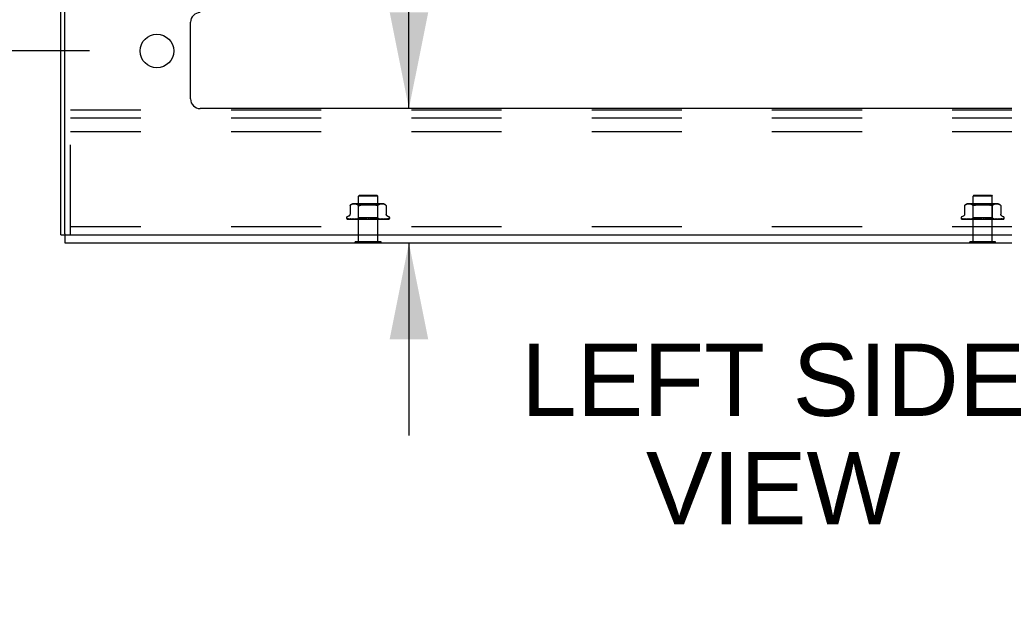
# Model space of a CAD drawing. Header units: inches. Extents: x 0 to 213, y 0 to 138.
# Tile 2 of 50: x 19 to 32, y 6 to 14. Entities that reach past the tile are written whole.
import ezdxf

# ---------------------------------------------------------------- set-up
doc = ezdxf.new("R2010")
doc.units = ezdxf.units.IN
doc.header["$LTSCALE"] = 11.736377
doc.header["$MEASUREMENT"] = 0
doc.linetypes.add('HIDDEN', pattern=[0.2, 0.1, -0.1])
doc.layers.get('0').update_dxf_attribs({"linetype": 'CONTINUOUS'})
doc.layers.add('DEFAULT_2', color=8, linetype='HIDDEN')
doc.layers.add('DIMENSIONS', color=7, linetype='CONTINUOUS')
doc.styles.get("Standard").update_dxf_attribs({"font": 'arial.ttf'})
doc.dimstyles.new('DIMSTYLE_1', dxfattribs={"dimtxt": 0.941421, "dimasz": 1.255227, "dimexe": 0.09, "dimexo": 0.07, "dimgap": 0.0375, "dimtad": 0, "dimtih": 1, "dimtoh": 1, "dimzin": 4, "dimdsep": 46, "dimtxsty": 'Standard', "dimblk": '_FILLED', "dimblk1": '_FILLED', "dimblk2": '_FILLED', "dimcen": 0.09, "dimazin": 1, "dimtfac": 1, "dimtdec": 3, "dimtofl": 0, "dimtmove": 0, "dimatfit": 3, "dimldrblk": '_FILLED', "dimfxl": 0, "dimtolj": 1, "dimtzin": 4, "dimarcsym": 0})

# ---------------------------------------------------------------- blocks, each defined once
blk = doc.blocks.new('_FILLED')
at = {"color": 0, "linetype": 'ByBlock'}
blk.add_solid([(0, 0), (-1, 0.2), (-1, -0.2)], dxfattribs=at)
blk = doc.blocks.new('*D9')
at = {"layer": 'DIMENSIONS', "color": 2, "linetype": 'Continuous'}
for p, q in [((16.725, 13.532), (16.725, 16.042)), ((19.71, 13.532), (15.595, 13.532)), ((18.632, 11.032), (15.595, 11.032)), ((16.725, 11.032), (16.725, 8.391)), ((16.725, 8.391), (15.682, 8.391))]:
    blk.add_line(p, q, dxfattribs=at)
at = {"layer": 'DIMENSIONS', "color": 2, "linetype": 'Continuous', "xscale": 1.2552274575, "yscale": 1.2552274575, "zscale": 1.2552274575}
for p, rotation in [((16.725, 13.532), 270), ((16.725, 11.032), 90)]:
    blk.add_blockref('_FILLED', p, dxfattribs=dict(at, rotation=rotation))
at = {"layer": 'DIMENSIONS', "color": 2, "linetype": 'Continuous', "insert": (15.212, 8.861), "char_height": 0.9414, "width": 2.55828, "attachment_point": 3, "line_spacing_factor": 0.9}
blk.add_mtext('2.50\\Ptyp.', dxfattribs=at)
blk = doc.blocks.new('*D10')
at = {"layer": 'DIMENSIONS', "color": 2, "linetype": 'Continuous'}
for p, q in [((19.71, 35.489), (15.595, 35.489)), ((16.725, 35.489), (16.725, 25.969)), ((16.725, 13.532), (16.725, 22.674)), ((19.71, 13.532), (15.595, 13.532))]:
    blk.add_line(p, q, dxfattribs=at)
at = {"layer": 'DIMENSIONS', "color": 2, "linetype": 'Continuous', "xscale": 1.2552274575, "yscale": 1.2552274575, "zscale": 1.2552274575}
for p, rotation in [((16.725, 35.489), 90), ((16.725, 13.532), 270)]:
    blk.add_blockref('_FILLED', p, dxfattribs=dict(at, rotation=rotation))
at = {"layer": 'DIMENSIONS', "color": 2, "linetype": 'Continuous', "insert": (16.725, 25.498), "char_height": 0.9414, "width": 3.28972, "attachment_point": 2, "line_spacing_factor": 0.9}
blk.add_mtext('21.96\\Ptyp.', dxfattribs=at)
blk = doc.blocks.new('*D12')
at = {"layer": 'DIMENSIONS', "color": 2, "linetype": 'Continuous'}
for p, q in [((20.589, 36.367), (20.589, 39.37)), ((19.339, 38.241), (16.622, 38.241)), ((20.589, 38.241), (23.099, 38.241))]:
    blk.add_line(p, q, dxfattribs=at)
at = {"layer": 'DIMENSIONS', "color": 2, "linetype": 'Continuous', "xscale": 1.2552274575, "yscale": 1.2552274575, "zscale": 1.2552274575}
blk.add_blockref('_FILLED', (19.339, 38.241), dxfattribs=at)
at = {"layer": 'DIMENSIONS', "color": 2, "linetype": 'Continuous', "xscale": 1.2552274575, "yscale": 1.2552274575, "zscale": 1.2552274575, "rotation": 180}
blk.add_blockref('_FILLED', (20.589, 38.241), dxfattribs=at)
at = {"layer": 'DIMENSIONS', "color": 2, "linetype": 'Continuous', "insert": (16.151, 38.711), "char_height": 0.9414, "width": 2.55828, "attachment_point": 3, "line_spacing_factor": 0.9}
blk.add_mtext('1.25\\Ptyp.', dxfattribs=at)
blk = doc.blocks.new('*D16')
at = {"layer": 'DIMENSIONS', "color": 2, "linetype": 'Continuous'}
for p, q in [((23.87, 12.782), (23.87, 15.76)), ((23.87, 15.76), (24.968, 15.76)), ((23.87, 11.032), (23.87, 8.522))]:
    blk.add_line(p, q, dxfattribs=at)
at = {"layer": 'DIMENSIONS', "color": 2, "linetype": 'Continuous', "xscale": 1.2552274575, "yscale": 1.2552274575, "zscale": 1.2552274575}
for p, rotation in [((23.87, 12.782), 270), ((23.87, 11.032), 90)]:
    blk.add_blockref('_FILLED', p, dxfattribs=dict(at, rotation=rotation))
at = {"layer": 'DIMENSIONS', "color": 2, "linetype": 'Continuous', "insert": (25.439, 16.23), "char_height": 0.9414, "width": 2.55828, "attachment_point": 1, "line_spacing_factor": 0.9}
blk.add_mtext('1.75', dxfattribs=at)

msp = doc.modelspace()

# ---------------------------------------------------------------- linework, layer by layer
at = {"color": 3, "linetype": 'Continuous'}
for p, q in [((19.339, 11.136), (19.339, 81.794)), ((19.391, 11.151), (19.391, 81.779)), ((21.027, 12.907), (21.027, 13.907)), ((35.526, 12.782), (21.152, 12.782)), ((19.391, 11.032), (37.287, 11.032)), ((19.406, 11.136), (37.339, 11.136))]:
    msp.add_line(p, q, dxfattribs=at)
at = {"color": 7, "linetype": 'Continuous'}
for p, q in [((19.339, 11.136), (19.406, 11.136)), ((19.391, 11.136), (19.391, 11.032)), ((23.17, 11.028), (23.17, 11.032)), ((23.507, 11.028), (23.17, 11.028)), ((23.507, 11.028), (23.507, 11.032)), ((31.17, 11.028), (31.17, 11.032)), ((31.507, 11.028), (31.17, 11.028)), ((31.507, 11.028), (31.507, 11.032))]:
    msp.add_line(p, q, dxfattribs=at)
at = {"color": 3, "linetype": 'Continuous'}
msp.add_circle((20.589, 13.532), 0.219, dxfattribs=at)
for centre, radius, start, end in [((21.152, 13.907), 0.125, 90, 180), ((21.152, 12.907), 0.125, 180, 270), ((19.406, 11.151), 0.015, 180, 270)]:
    msp.add_arc(centre, radius, start, end, dxfattribs=at)
at = {"layer": 'DEFAULT_2', "color": 8, "linetype": 'HIDDEN'}
for p, q in [((34.464, 12.761), (19.464, 12.761)), ((19.464, 11.136), (19.464, 12.761)), ((34.464, 12.657), (19.464, 12.657)), ((34.464, 12.48), (19.464, 12.48)), ((23.138, 11.536), (23.133, 11.535)), ((23.143, 11.537), (23.138, 11.536)), ((23.149, 11.537), (23.143, 11.537)), ((23.154, 11.537), (23.148, 11.537)), ((23.158, 11.538), (23.153, 11.537)), ((23.163, 11.537), (23.158, 11.538)), ((23.518, 11.543), (23.159, 11.543)), ((23.168, 11.537), (23.163, 11.537)), ((23.173, 11.537), (23.168, 11.537)), ((23.178, 11.536), (23.173, 11.537)), ((23.183, 11.535), (23.178, 11.536)), ((23.213, 11.523), (23.193, 11.543)), ((23.225, 11.653), (23.215, 11.643)), ((23.463, 11.643), (23.215, 11.643)), ((23.215, 11.046), (23.215, 11.643)), ((23.225, 11.653), (23.453, 11.653)), ((23.453, 11.653), (23.463, 11.643)), ((23.463, 11.046), (23.463, 11.643)), ((23.464, 11.523), (23.484, 11.543)), ((23.499, 11.536), (23.494, 11.535)), ((23.504, 11.537), (23.499, 11.536)), ((23.509, 11.537), (23.504, 11.537)), ((23.514, 11.537), (23.509, 11.537)), ((23.519, 11.538), (23.514, 11.537)), ((23.524, 11.537), (23.519, 11.538)), ((23.529, 11.537), (23.524, 11.537)), ((23.534, 11.537), (23.529, 11.537)), ((23.539, 11.536), (23.534, 11.537)), ((23.544, 11.535), (23.539, 11.536)), ((31.138, 11.536), (31.133, 11.535)), ((31.143, 11.537), (31.138, 11.536)), ((31.149, 11.537), (31.143, 11.537)), ((31.154, 11.537), (31.148, 11.537)), ((31.158, 11.538), (31.153, 11.537)), ((31.163, 11.537), (31.158, 11.538)), ((31.518, 11.543), (31.159, 11.543)), ((31.168, 11.537), (31.163, 11.537)), ((31.173, 11.537), (31.168, 11.537)), ((31.178, 11.536), (31.173, 11.537)), ((31.183, 11.535), (31.178, 11.536)), ((31.213, 11.523), (31.193, 11.543)), ((31.225, 11.653), (31.215, 11.643)), ((31.463, 11.643), (31.215, 11.643)), ((31.215, 11.046), (31.215, 11.643)), ((31.225, 11.653), (31.453, 11.653)), ((31.287, 11.535), (31.3, 11.536)), ((31.312, 11.537), (31.3, 11.536)), ((31.453, 11.653), (31.463, 11.643)), ((31.463, 11.046), (31.463, 11.643)), ((31.464, 11.523), (31.484, 11.543)), ((31.499, 11.536), (31.494, 11.535)), ((31.504, 11.537), (31.499, 11.536)), ((31.509, 11.537), (31.504, 11.537)), ((31.514, 11.537), (31.509, 11.537)), ((31.519, 11.538), (31.514, 11.537)), ((31.524, 11.537), (31.519, 11.538)), ((31.529, 11.537), (31.524, 11.537)), ((31.534, 11.537), (31.529, 11.537)), ((31.539, 11.536), (31.534, 11.537)), ((31.544, 11.535), (31.539, 11.536)), ((23.104, 11.52), (23.103, 11.519)), ((23.103, 11.519), (23.103, 11.406)), ((23.103, 11.519), (23.103, 11.519)), ((23.105, 11.521), (23.106, 11.522)), ((23.106, 11.522), (23.111, 11.526)), ((23.122, 11.531), (23.117, 11.529)), ((23.127, 11.533), (23.122, 11.531)), ((23.133, 11.535), (23.127, 11.533)), ((23.189, 11.533), (23.183, 11.535)), ((23.195, 11.531), (23.189, 11.533)), ((23.2, 11.529), (23.194, 11.531)), ((23.464, 11.523), (23.213, 11.523)), ((23.213, 11.36), (23.213, 11.523)), ((23.39, 11.535), (23.402, 11.533)), ((23.423, 11.528), (23.433, 11.525)), ((23.464, 11.36), (23.464, 11.523)), ((23.467, 11.522), (23.472, 11.526)), ((23.477, 11.529), (23.472, 11.526)), ((23.483, 11.531), (23.477, 11.529)), ((23.488, 11.533), (23.483, 11.531)), ((23.494, 11.535), (23.488, 11.533)), ((23.55, 11.533), (23.544, 11.535)), ((23.555, 11.531), (23.55, 11.533)), ((23.561, 11.529), (23.555, 11.531)), ((23.575, 11.519), (23.575, 11.519)), ((23.575, 11.519), (23.575, 11.406)), ((31.104, 11.52), (31.103, 11.519)), ((31.103, 11.519), (31.103, 11.406)), ((31.103, 11.519), (31.103, 11.519)), ((31.105, 11.521), (31.106, 11.522)), ((31.106, 11.522), (31.111, 11.526)), ((31.122, 11.531), (31.117, 11.529)), ((31.127, 11.533), (31.122, 11.531)), ((31.133, 11.535), (31.127, 11.533)), ((31.189, 11.533), (31.183, 11.535)), ((31.195, 11.531), (31.189, 11.533)), ((31.2, 11.529), (31.194, 11.531)), ((31.464, 11.523), (31.213, 11.523)), ((31.213, 11.36), (31.213, 11.523)), ((31.226, 11.519), (31.229, 11.52)), ((31.39, 11.535), (31.402, 11.533)), ((31.423, 11.528), (31.433, 11.525)), ((31.459, 11.519), (31.461, 11.519)), ((31.464, 11.36), (31.464, 11.523)), ((31.467, 11.522), (31.472, 11.526)), ((31.477, 11.529), (31.472, 11.526)), ((31.483, 11.531), (31.477, 11.529)), ((31.488, 11.533), (31.483, 11.531)), ((31.494, 11.535), (31.488, 11.533)), ((31.55, 11.533), (31.544, 11.535)), ((31.555, 11.531), (31.55, 11.533)), ((31.561, 11.529), (31.555, 11.531)), ((31.575, 11.519), (31.575, 11.519)), ((31.575, 11.519), (31.575, 11.406)), ((23.057, 11.358), (23.057, 11.357)), ((23.062, 11.346), (23.062, 11.346)), ((23.195, 11.342), (23.066, 11.344)), ((23.083, 11.379), (23.068, 11.373)), ((23.068, 11.341), (23.343, 11.341)), ((23.197, 11.342), (23.069, 11.344)), ((23.199, 11.342), (23.073, 11.344)), ((23.081, 11.344), (23.081, 11.344)), ((23.203, 11.342), (23.082, 11.344)), ((23.208, 11.342), (23.089, 11.344)), ((23.089, 11.344), (23.089, 11.344)), ((23.215, 11.342), (23.104, 11.344)), ((23.104, 11.344), (23.104, 11.344)), ((23.222, 11.342), (23.115, 11.344)), ((23.115, 11.344), (23.115, 11.344)), ((23.115, 11.344), (23.115, 11.344)), ((23.124, 11.342), (23.131, 11.342)), ((23.131, 11.342), (23.136, 11.341)), ((23.23, 11.342), (23.135, 11.344)), ((23.239, 11.342), (23.148, 11.344)), ((23.148, 11.344), (23.148, 11.344)), ((23.159, 11.342), (23.167, 11.342)), ((23.167, 11.342), (23.173, 11.341)), ((23.25, 11.342), (23.173, 11.344)), ((23.261, 11.342), (23.189, 11.344)), ((23.189, 11.344), (23.189, 11.344)), ((23.189, 11.344), (23.206, 11.342)), ((23.194, 11.341), (23.213, 11.36)), ((23.195, 11.342), (23.195, 11.342)), ((23.197, 11.342), (23.197, 11.342)), ((23.199, 11.342), (23.199, 11.342)), ((23.2, 11.341), (23.203, 11.342)), ((23.203, 11.342), (23.203, 11.342)), ((23.206, 11.342), (23.216, 11.341)), ((23.208, 11.342), (23.208, 11.342)), ((23.211, 11.341), (23.208, 11.342)), ((23.209, 11.341), (23.214, 11.342)), ((23.464, 11.36), (23.213, 11.36)), ((23.215, 11.342), (23.214, 11.342)), ((23.273, 11.342), (23.217, 11.344)), ((23.222, 11.342), (23.222, 11.342)), ((23.227, 11.341), (23.222, 11.342)), ((23.224, 11.341), (23.23, 11.342)), ((23.23, 11.342), (23.23, 11.342)), ((23.285, 11.342), (23.235, 11.344)), ((23.235, 11.344), (23.235, 11.344)), ((23.235, 11.344), (23.264, 11.341)), ((23.239, 11.342), (23.24, 11.342)), ((23.246, 11.341), (23.24, 11.342)), ((23.242, 11.341), (23.25, 11.342)), ((23.25, 11.342), (23.25, 11.342)), ((23.261, 11.342), (23.261, 11.342)), ((23.268, 11.341), (23.261, 11.342)), ((23.264, 11.341), (23.273, 11.342)), ((23.299, 11.342), (23.265, 11.344)), ((23.273, 11.342), (23.273, 11.342)), ((23.312, 11.342), (23.284, 11.344)), ((23.284, 11.344), (23.284, 11.344)), ((23.284, 11.344), (23.314, 11.341)), ((23.285, 11.342), (23.286, 11.342)), ((23.294, 11.341), (23.286, 11.342)), ((23.289, 11.341), (23.298, 11.342)), ((23.299, 11.342), (23.298, 11.342)), ((23.312, 11.342), (23.312, 11.342)), ((23.32, 11.341), (23.312, 11.342)), ((23.316, 11.341), (23.325, 11.342)), ((23.348, 11.341), (23.339, 11.342)), ((23.343, 11.341), (23.352, 11.342)), ((23.348, 11.341), (23.608, 11.341)), ((23.387, 11.344), (23.365, 11.342)), ((23.365, 11.342), (23.366, 11.342)), ((23.375, 11.341), (23.366, 11.342)), ((23.37, 11.341), (23.379, 11.342)), ((23.418, 11.344), (23.379, 11.342)), ((23.379, 11.342), (23.379, 11.342)), ((23.418, 11.344), (23.388, 11.341)), ((23.437, 11.344), (23.391, 11.342)), ((23.391, 11.342), (23.392, 11.342)), ((23.401, 11.341), (23.392, 11.342)), ((23.396, 11.341), (23.404, 11.342)), ((23.466, 11.344), (23.404, 11.342)), ((23.404, 11.342), (23.404, 11.342)), ((23.483, 11.344), (23.416, 11.342)), ((23.416, 11.342), (23.416, 11.342)), ((23.424, 11.341), (23.416, 11.342)), ((23.418, 11.344), (23.418, 11.344)), ((23.42, 11.341), (23.427, 11.342)), ((23.509, 11.344), (23.427, 11.342)), ((23.427, 11.342), (23.427, 11.342)), ((23.524, 11.344), (23.437, 11.342)), ((23.437, 11.341), (23.444, 11.342)), ((23.437, 11.342), (23.438, 11.342)), ((23.445, 11.341), (23.438, 11.342)), ((23.441, 11.341), (23.447, 11.342)), ((23.444, 11.342), (23.466, 11.344)), ((23.547, 11.344), (23.447, 11.342)), ((23.447, 11.342), (23.447, 11.342)), ((23.559, 11.344), (23.455, 11.342)), ((23.455, 11.342), (23.456, 11.342)), ((23.461, 11.341), (23.456, 11.342)), ((23.459, 11.341), (23.463, 11.342)), ((23.576, 11.344), (23.463, 11.342)), ((23.463, 11.342), (23.463, 11.342)), ((23.463, 11.342), (23.463, 11.342)), ((23.483, 11.341), (23.464, 11.36)), ((23.466, 11.344), (23.466, 11.344)), ((23.585, 11.344), (23.469, 11.342)), ((23.469, 11.342), (23.469, 11.342)), ((23.473, 11.341), (23.469, 11.342)), ((23.472, 11.341), (23.474, 11.342)), ((23.597, 11.344), (23.474, 11.342)), ((23.474, 11.342), (23.474, 11.342)), ((23.603, 11.344), (23.478, 11.342)), ((23.478, 11.342), (23.478, 11.342)), ((23.481, 11.341), (23.478, 11.342)), ((23.609, 11.344), (23.481, 11.342)), ((23.481, 11.342), (23.481, 11.342)), ((23.611, 11.344), (23.482, 11.342)), ((23.482, 11.342), (23.482, 11.342)), ((23.483, 11.341), (23.482, 11.342)), ((23.483, 11.341), (23.483, 11.341)), ((23.498, 11.342), (23.509, 11.344)), ((23.509, 11.344), (23.509, 11.344)), ((23.533, 11.342), (23.54, 11.343)), ((23.54, 11.343), (23.547, 11.344)), ((23.547, 11.344), (23.547, 11.344)), ((23.559, 11.344), (23.559, 11.344)), ((23.577, 11.344), (23.576, 11.344)), ((23.594, 11.379), (23.609, 11.373)), ((23.598, 11.344), (23.597, 11.344)), ((23.614, 11.345), (23.614, 11.345)), ((23.62, 11.358), (23.62, 11.357)), ((31.057, 11.358), (31.057, 11.357)), ((31.062, 11.346), (31.062, 11.346)), ((31.195, 11.342), (31.066, 11.344)), ((31.083, 11.379), (31.068, 11.373)), ((31.068, 11.341), (31.343, 11.341)), ((31.197, 11.342), (31.069, 11.344)), ((31.199, 11.342), (31.073, 11.344)), ((31.081, 11.344), (31.081, 11.344)), ((31.203, 11.342), (31.082, 11.344)), ((31.208, 11.342), (31.089, 11.344)), ((31.089, 11.344), (31.089, 11.344)), ((31.215, 11.342), (31.104, 11.344)), ((31.104, 11.344), (31.104, 11.344)), ((31.222, 11.342), (31.115, 11.344)), ((31.115, 11.344), (31.115, 11.344)), ((31.115, 11.344), (31.115, 11.344)), ((31.124, 11.342), (31.131, 11.342)), ((31.131, 11.342), (31.136, 11.341)), ((31.23, 11.342), (31.135, 11.344)), ((31.239, 11.342), (31.148, 11.344)), ((31.148, 11.344), (31.148, 11.344)), ((31.159, 11.342), (31.167, 11.342)), ((31.167, 11.342), (31.173, 11.341)), ((31.25, 11.342), (31.173, 11.344)), ((31.261, 11.342), (31.189, 11.344)), ((31.189, 11.344), (31.189, 11.344)), ((31.189, 11.344), (31.206, 11.342)), ((31.194, 11.341), (31.213, 11.36)), ((31.195, 11.342), (31.195, 11.342)), ((31.197, 11.342), (31.197, 11.342)), ((31.199, 11.342), (31.199, 11.342)), ((31.2, 11.341), (31.203, 11.342)), ((31.203, 11.342), (31.203, 11.342)), ((31.206, 11.342), (31.216, 11.341)), ((31.208, 11.342), (31.208, 11.342)), ((31.211, 11.341), (31.208, 11.342)), ((31.209, 11.341), (31.214, 11.342)), ((31.464, 11.36), (31.213, 11.36)), ((31.215, 11.342), (31.214, 11.342)), ((31.273, 11.342), (31.217, 11.344)), ((31.222, 11.342), (31.222, 11.342)), ((31.227, 11.341), (31.222, 11.342)), ((31.224, 11.341), (31.23, 11.342)), ((31.23, 11.342), (31.23, 11.342)), ((31.285, 11.342), (31.235, 11.344)), ((31.235, 11.344), (31.235, 11.344)), ((31.235, 11.344), (31.264, 11.341)), ((31.239, 11.342), (31.24, 11.342)), ((31.246, 11.341), (31.24, 11.342)), ((31.242, 11.341), (31.25, 11.342)), ((31.25, 11.342), (31.25, 11.342)), ((31.261, 11.342), (31.261, 11.342)), ((31.268, 11.341), (31.261, 11.342)), ((31.264, 11.341), (31.273, 11.342)), ((31.299, 11.342), (31.265, 11.344)), ((31.273, 11.342), (31.273, 11.342)), ((31.312, 11.342), (31.284, 11.344)), ((31.284, 11.344), (31.284, 11.344)), ((31.284, 11.344), (31.314, 11.341)), ((31.285, 11.342), (31.286, 11.342)), ((31.294, 11.341), (31.286, 11.342)), ((31.289, 11.341), (31.298, 11.342)), ((31.299, 11.342), (31.298, 11.342)), ((31.312, 11.342), (31.312, 11.342)), ((31.32, 11.341), (31.312, 11.342)), ((31.316, 11.341), (31.325, 11.342)), ((31.348, 11.341), (31.339, 11.342)), ((31.343, 11.341), (31.352, 11.342)), ((31.348, 11.341), (31.608, 11.341)), ((31.387, 11.344), (31.365, 11.342)), ((31.365, 11.342), (31.366, 11.342)), ((31.375, 11.341), (31.366, 11.342)), ((31.37, 11.341), (31.379, 11.342)), ((31.418, 11.344), (31.379, 11.342)), ((31.379, 11.342), (31.379, 11.342)), ((31.418, 11.344), (31.388, 11.341)), ((31.437, 11.344), (31.391, 11.342)), ((31.391, 11.342), (31.392, 11.342)), ((31.401, 11.341), (31.392, 11.342)), ((31.396, 11.341), (31.404, 11.342)), ((31.466, 11.344), (31.404, 11.342)), ((31.404, 11.342), (31.404, 11.342)), ((31.483, 11.344), (31.416, 11.342)), ((31.416, 11.342), (31.416, 11.342)), ((31.424, 11.341), (31.416, 11.342)), ((31.418, 11.344), (31.418, 11.344)), ((31.42, 11.341), (31.427, 11.342)), ((31.509, 11.344), (31.427, 11.342)), ((31.427, 11.342), (31.427, 11.342)), ((31.524, 11.344), (31.437, 11.342)), ((31.437, 11.341), (31.444, 11.342)), ((31.437, 11.342), (31.438, 11.342)), ((31.445, 11.341), (31.438, 11.342)), ((31.441, 11.341), (31.447, 11.342)), ((31.444, 11.342), (31.466, 11.344)), ((31.547, 11.344), (31.447, 11.342)), ((31.447, 11.342), (31.447, 11.342)), ((31.559, 11.344), (31.455, 11.342)), ((31.455, 11.342), (31.456, 11.342)), ((31.461, 11.341), (31.456, 11.342)), ((31.459, 11.341), (31.463, 11.342)), ((31.576, 11.344), (31.463, 11.342)), ((31.463, 11.342), (31.463, 11.342)), ((31.463, 11.342), (31.463, 11.342)), ((31.483, 11.341), (31.464, 11.36)), ((31.466, 11.344), (31.466, 11.344)), ((31.585, 11.344), (31.469, 11.342)), ((31.469, 11.342), (31.469, 11.342)), ((31.473, 11.341), (31.469, 11.342)), ((31.472, 11.341), (31.474, 11.342)), ((31.597, 11.344), (31.474, 11.342)), ((31.474, 11.342), (31.474, 11.342)), ((31.603, 11.344), (31.478, 11.342)), ((31.478, 11.342), (31.478, 11.342)), ((31.481, 11.341), (31.478, 11.342)), ((31.609, 11.344), (31.481, 11.342)), ((31.481, 11.342), (31.481, 11.342)), ((31.611, 11.344), (31.482, 11.342)), ((31.482, 11.342), (31.482, 11.342)), ((31.483, 11.341), (31.482, 11.342)), ((31.483, 11.341), (31.483, 11.341)), ((31.498, 11.342), (31.509, 11.344)), ((31.509, 11.344), (31.509, 11.344)), ((31.533, 11.342), (31.54, 11.343)), ((31.54, 11.343), (31.547, 11.344)), ((31.547, 11.344), (31.547, 11.344)), ((31.559, 11.344), (31.559, 11.344)), ((31.577, 11.344), (31.576, 11.344)), ((31.594, 11.379), (31.609, 11.373)), ((31.598, 11.344), (31.597, 11.344)), ((31.614, 11.345), (31.614, 11.345)), ((31.62, 11.358), (31.62, 11.357)), ((34.464, 11.24), (19.464, 11.24)), ((23.507, 11.046), (23.17, 11.046)), ((23.17, 11.032), (23.17, 11.046)), ((23.507, 11.032), (23.507, 11.046)), ((31.507, 11.046), (31.17, 11.046)), ((31.17, 11.032), (31.17, 11.046)), ((31.507, 11.032), (31.507, 11.046))]:
    msp.add_line(p, q, dxfattribs=at)
for points in [[(23.352, 11.537), (23.339, 11.538), (23.325, 11.537), (23.312, 11.537), (23.3, 11.536), (23.287, 11.535), (23.276, 11.533), (23.264, 11.531), (23.254, 11.528), (23.244, 11.525), (23.235, 11.522)], [(23.287, 11.535), (23.3, 11.536), (23.312, 11.537), (23.325, 11.537), (23.339, 11.538), (23.352, 11.537), (23.365, 11.537)], [(23.39, 11.535), (23.377, 11.536), (23.365, 11.537)], [(31.312, 11.537), (31.325, 11.537), (31.339, 11.538), (31.352, 11.537), (31.365, 11.537), (31.377, 11.536)], [(31.442, 11.522), (31.433, 11.525), (31.423, 11.528), (31.413, 11.531), (31.402, 11.533), (31.39, 11.535), (31.377, 11.536)], [(23.103, 11.519), (23.103, 11.519), (23.103, 11.519)], [(23.104, 11.52), (23.104, 11.52), (23.105, 11.521)], [(23.105, 11.521), (23.105, 11.52), (23.104, 11.52)], [(23.117, 11.529), (23.111, 11.526), (23.106, 11.522)], [(23.2, 11.529), (23.205, 11.526), (23.21, 11.522)], [(23.218, 11.519), (23.216, 11.519), (23.214, 11.52), (23.212, 11.521), (23.21, 11.522)], [(23.218, 11.519), (23.221, 11.519), (23.223, 11.519), (23.226, 11.519), (23.229, 11.52)], [(23.235, 11.522), (23.232, 11.521), (23.229, 11.52)], [(23.235, 11.522), (23.244, 11.525), (23.254, 11.528), (23.264, 11.531)], [(23.442, 11.522), (23.433, 11.525), (23.423, 11.528), (23.413, 11.531), (23.402, 11.533)], [(23.457, 11.519), (23.454, 11.519), (23.451, 11.519), (23.448, 11.52), (23.445, 11.521), (23.442, 11.522)], [(23.457, 11.519), (23.459, 11.519), (23.461, 11.519)], [(23.467, 11.522), (23.465, 11.521), (23.463, 11.52), (23.461, 11.519)], [(23.561, 11.529), (23.566, 11.526), (23.571, 11.522)], [(23.571, 11.522), (23.572, 11.521), (23.573, 11.52), (23.574, 11.52), (23.574, 11.519)], [(23.575, 11.519), (23.574, 11.519), (23.574, 11.52), (23.573, 11.52), (23.572, 11.521), (23.571, 11.522)], [(31.103, 11.519), (31.103, 11.519), (31.103, 11.519)], [(31.104, 11.52), (31.104, 11.52), (31.105, 11.521)], [(31.105, 11.521), (31.105, 11.52), (31.104, 11.52)], [(31.117, 11.529), (31.111, 11.526), (31.106, 11.522)], [(31.2, 11.529), (31.205, 11.526), (31.21, 11.522)], [(31.226, 11.519), (31.223, 11.519), (31.221, 11.519), (31.218, 11.519), (31.216, 11.519), (31.214, 11.52), (31.212, 11.521), (31.21, 11.522)], [(31.235, 11.522), (31.232, 11.521), (31.229, 11.52)], [(31.287, 11.535), (31.276, 11.533), (31.264, 11.531), (31.254, 11.528), (31.244, 11.525), (31.235, 11.522)], [(31.235, 11.522), (31.244, 11.525), (31.254, 11.528), (31.264, 11.531)], [(31.459, 11.519), (31.457, 11.519), (31.454, 11.519), (31.451, 11.519), (31.448, 11.52), (31.445, 11.521), (31.442, 11.522)], [(31.467, 11.522), (31.465, 11.521), (31.463, 11.52), (31.461, 11.519)], [(31.561, 11.529), (31.566, 11.526), (31.571, 11.522)], [(31.571, 11.522), (31.572, 11.521), (31.573, 11.52), (31.574, 11.52), (31.574, 11.519)], [(31.575, 11.519), (31.574, 11.519), (31.574, 11.52), (31.573, 11.52), (31.572, 11.521), (31.571, 11.522)], [(23.068, 11.341), (23.067, 11.342), (23.066, 11.342), (23.065, 11.343), (23.064, 11.343), (23.063, 11.344), (23.063, 11.345), (23.062, 11.345), (23.062, 11.345), (23.062, 11.346), (23.062, 11.346), (23.062, 11.346)], [(23.066, 11.344), (23.066, 11.344), (23.065, 11.344), (23.065, 11.344), (23.064, 11.344), (23.064, 11.344), (23.063, 11.344), (23.063, 11.345), (23.063, 11.345), (23.063, 11.345)], [(23.063, 11.345), (23.063, 11.344), (23.065, 11.344), (23.066, 11.343), (23.067, 11.342), (23.069, 11.342), (23.07, 11.341), (23.072, 11.341)], [(23.069, 11.344), (23.069, 11.344), (23.068, 11.344), (23.068, 11.344), (23.067, 11.344), (23.067, 11.344), (23.067, 11.344), (23.067, 11.344), (23.067, 11.344)], [(23.067, 11.344), (23.067, 11.344), (23.067, 11.344)], [(23.067, 11.344), (23.067, 11.344), (23.068, 11.344), (23.068, 11.343), (23.069, 11.343), (23.069, 11.343), (23.07, 11.342), (23.07, 11.342), (23.071, 11.342), (23.072, 11.341), (23.072, 11.341), (23.073, 11.341)], [(23.073, 11.344), (23.072, 11.344), (23.072, 11.344), (23.072, 11.344)], [(23.072, 11.344), (23.073, 11.344), (23.075, 11.343), (23.077, 11.343), (23.079, 11.342), (23.081, 11.342), (23.083, 11.341), (23.084, 11.341)], [(23.082, 11.344), (23.082, 11.344), (23.081, 11.344), (23.081, 11.344), (23.081, 11.344)], [(23.081, 11.344), (23.081, 11.344), (23.081, 11.344), (23.082, 11.343)], [(23.082, 11.343), (23.083, 11.343), (23.083, 11.343), (23.084, 11.342), (23.084, 11.342), (23.085, 11.342), (23.086, 11.342), (23.086, 11.341), (23.087, 11.341)], [(23.103, 11.406), (23.103, 11.405), (23.102, 11.402), (23.102, 11.4), (23.101, 11.398), (23.1, 11.395), (23.1, 11.393), (23.098, 11.391), (23.097, 11.389), (23.096, 11.388), (23.095, 11.386), (23.093, 11.385), (23.092, 11.383), (23.09, 11.382), (23.088, 11.381), (23.087, 11.38), (23.085, 11.379), (23.083, 11.379)], [(23.089, 11.344), (23.091, 11.343), (23.093, 11.343), (23.096, 11.342), (23.099, 11.342), (23.101, 11.342), (23.104, 11.341), (23.106, 11.341)], [(23.104, 11.344), (23.104, 11.344), (23.104, 11.344), (23.104, 11.344), (23.105, 11.343), (23.105, 11.343)], [(23.105, 11.343), (23.107, 11.342), (23.107, 11.342), (23.108, 11.342), (23.109, 11.341), (23.11, 11.341), (23.11, 11.341)], [(23.115, 11.344), (23.117, 11.343), (23.124, 11.342)], [(23.135, 11.344), (23.135, 11.344), (23.135, 11.344), (23.135, 11.344), (23.136, 11.343), (23.136, 11.343), (23.137, 11.343), (23.137, 11.343), (23.139, 11.342)], [(23.139, 11.342), (23.14, 11.342), (23.141, 11.341), (23.141, 11.341)], [(23.148, 11.344), (23.151, 11.343), (23.159, 11.342)], [(23.173, 11.344), (23.173, 11.344), (23.173, 11.344), (23.174, 11.343), (23.174, 11.343), (23.175, 11.343), (23.175, 11.343), (23.176, 11.343)], [(23.176, 11.343), (23.178, 11.342), (23.178, 11.342), (23.179, 11.341), (23.18, 11.341)], [(23.194, 11.341), (23.195, 11.341), (23.195, 11.342), (23.195, 11.342), (23.195, 11.342), (23.195, 11.342), (23.195, 11.342)], [(23.195, 11.341), (23.195, 11.341), (23.195, 11.341), (23.195, 11.342), (23.195, 11.342)], [(23.195, 11.341), (23.195, 11.341), (23.196, 11.341), (23.196, 11.342), (23.197, 11.342)], [(23.196, 11.341), (23.196, 11.341), (23.197, 11.342), (23.197, 11.342), (23.197, 11.342), (23.197, 11.342), (23.197, 11.342)], [(23.198, 11.341), (23.198, 11.341), (23.198, 11.342), (23.199, 11.342), (23.199, 11.342), (23.199, 11.342), (23.199, 11.342)], [(23.201, 11.341), (23.2, 11.341), (23.2, 11.341), (23.2, 11.342), (23.199, 11.342)], [(23.203, 11.341), (23.203, 11.341), (23.203, 11.342), (23.203, 11.342), (23.203, 11.342), (23.203, 11.342)], [(23.206, 11.341), (23.206, 11.341), (23.207, 11.342), (23.207, 11.342), (23.208, 11.342), (23.208, 11.342), (23.208, 11.342)], [(23.215, 11.341), (23.215, 11.341), (23.215, 11.342), (23.215, 11.342), (23.215, 11.342), (23.215, 11.342)], [(23.217, 11.344), (23.217, 11.344), (23.217, 11.344), (23.218, 11.343), (23.218, 11.343), (23.219, 11.343), (23.22, 11.343), (23.221, 11.342), (23.221, 11.342), (23.222, 11.342), (23.223, 11.341), (23.224, 11.341)], [(23.219, 11.341), (23.22, 11.341), (23.22, 11.342), (23.221, 11.342), (23.221, 11.342), (23.222, 11.342), (23.222, 11.342)], [(23.232, 11.341), (23.232, 11.341), (23.231, 11.342), (23.231, 11.342), (23.231, 11.342), (23.23, 11.342)], [(23.237, 11.341), (23.237, 11.341), (23.238, 11.342), (23.238, 11.342), (23.239, 11.342), (23.239, 11.342), (23.239, 11.342)], [(23.252, 11.341), (23.252, 11.341), (23.251, 11.342), (23.251, 11.342), (23.251, 11.342), (23.25, 11.342)], [(23.258, 11.341), (23.258, 11.341), (23.259, 11.342), (23.26, 11.342), (23.26, 11.342), (23.261, 11.342), (23.261, 11.342)], [(23.265, 11.344), (23.266, 11.344), (23.266, 11.343), (23.267, 11.343), (23.268, 11.343), (23.268, 11.343), (23.269, 11.342), (23.27, 11.342), (23.271, 11.341)], [(23.271, 11.341), (23.271, 11.341), (23.272, 11.341)], [(23.275, 11.341), (23.275, 11.341), (23.275, 11.342), (23.274, 11.342), (23.274, 11.342), (23.273, 11.342)], [(23.281, 11.342), (23.281, 11.342), (23.281, 11.342), (23.281, 11.342), (23.281, 11.342), (23.281, 11.342), (23.281, 11.343), (23.281, 11.343), (23.281, 11.343), (23.282, 11.343), (23.282, 11.343), (23.283, 11.344), (23.283, 11.344), (23.284, 11.344), (23.284, 11.344)], [(23.282, 11.341), (23.283, 11.341), (23.283, 11.342), (23.284, 11.342), (23.284, 11.342), (23.285, 11.342), (23.285, 11.342)], [(23.301, 11.341), (23.301, 11.341), (23.3, 11.342), (23.3, 11.342), (23.299, 11.342), (23.299, 11.342)], [(23.308, 11.341), (23.309, 11.341), (23.309, 11.342), (23.31, 11.342), (23.31, 11.342), (23.311, 11.342), (23.312, 11.342)], [(23.326, 11.342), (23.325, 11.342), (23.323, 11.342), (23.322, 11.343), (23.32, 11.343), (23.319, 11.343), (23.317, 11.344)], [(23.317, 11.344), (23.317, 11.343), (23.318, 11.343), (23.319, 11.343), (23.319, 11.343), (23.319, 11.343), (23.32, 11.342), (23.32, 11.342), (23.32, 11.342)], [(23.32, 11.342), (23.321, 11.342), (23.321, 11.341), (23.321, 11.341), (23.322, 11.341)], [(23.326, 11.342), (23.326, 11.342), (23.325, 11.342), (23.325, 11.342)], [(23.328, 11.341), (23.328, 11.341), (23.327, 11.342), (23.327, 11.342), (23.326, 11.342)], [(23.335, 11.341), (23.336, 11.341), (23.336, 11.342), (23.337, 11.342), (23.338, 11.342), (23.338, 11.342), (23.339, 11.342)], [(23.356, 11.341), (23.355, 11.341), (23.354, 11.342), (23.354, 11.342), (23.353, 11.342), (23.353, 11.342), (23.352, 11.342)], [(23.363, 11.341), (23.363, 11.341), (23.364, 11.342), (23.364, 11.342), (23.365, 11.342), (23.365, 11.342)], [(23.382, 11.341), (23.382, 11.341), (23.381, 11.342), (23.381, 11.342), (23.38, 11.342), (23.379, 11.342), (23.379, 11.342)], [(23.381, 11.341), (23.381, 11.341), (23.381, 11.341), (23.382, 11.342)], [(23.382, 11.342), (23.383, 11.342), (23.383, 11.343), (23.384, 11.343), (23.385, 11.343), (23.385, 11.343), (23.386, 11.344), (23.387, 11.344)], [(23.389, 11.341), (23.39, 11.341), (23.39, 11.342), (23.39, 11.342), (23.391, 11.342), (23.391, 11.342)], [(23.408, 11.341), (23.407, 11.341), (23.406, 11.342), (23.406, 11.342), (23.405, 11.342), (23.405, 11.342), (23.404, 11.342)], [(23.414, 11.341), (23.414, 11.341), (23.414, 11.342), (23.415, 11.342), (23.415, 11.342), (23.416, 11.342)], [(23.43, 11.341), (23.43, 11.341), (23.429, 11.342), (23.429, 11.342), (23.428, 11.342), (23.428, 11.342), (23.427, 11.342)], [(23.43, 11.341), (23.43, 11.341), (23.431, 11.341), (23.431, 11.342), (23.432, 11.342), (23.433, 11.342), (23.433, 11.343), (23.434, 11.343), (23.435, 11.343), (23.435, 11.343), (23.436, 11.344), (23.437, 11.344), (23.437, 11.344)], [(23.436, 11.341), (23.436, 11.341), (23.436, 11.342), (23.437, 11.342), (23.437, 11.342), (23.437, 11.342)], [(23.45, 11.341), (23.449, 11.341), (23.449, 11.342), (23.448, 11.342), (23.448, 11.342), (23.447, 11.342), (23.447, 11.342)], [(23.454, 11.341), (23.454, 11.341), (23.454, 11.342), (23.455, 11.342), (23.455, 11.342), (23.455, 11.342)], [(23.465, 11.341), (23.465, 11.341), (23.464, 11.341), (23.464, 11.342), (23.463, 11.342), (23.463, 11.342), (23.463, 11.342)], [(23.468, 11.341), (23.468, 11.341), (23.468, 11.342), (23.469, 11.342), (23.469, 11.342), (23.469, 11.342)], [(23.476, 11.341), (23.476, 11.341), (23.475, 11.342), (23.475, 11.342), (23.475, 11.342), (23.474, 11.342), (23.474, 11.342)], [(23.476, 11.341), (23.476, 11.341), (23.477, 11.341), (23.478, 11.342), (23.479, 11.342), (23.48, 11.343), (23.48, 11.343), (23.481, 11.343), (23.482, 11.343), (23.482, 11.344), (23.483, 11.344), (23.483, 11.344)], [(23.478, 11.341), (23.478, 11.341), (23.478, 11.342), (23.478, 11.342), (23.478, 11.342), (23.478, 11.342)], [(23.48, 11.341), (23.48, 11.341), (23.48, 11.341), (23.48, 11.342), (23.481, 11.342)], [(23.482, 11.341), (23.481, 11.341), (23.481, 11.342), (23.481, 11.342), (23.481, 11.342), (23.481, 11.342), (23.481, 11.342)], [(23.482, 11.341), (23.482, 11.341), (23.482, 11.342), (23.482, 11.342), (23.482, 11.342), (23.482, 11.342), (23.482, 11.342)], [(23.483, 11.341), (23.485, 11.341), (23.498, 11.342)], [(23.518, 11.341), (23.518, 11.341), (23.519, 11.342), (23.52, 11.342), (23.521, 11.343)], [(23.521, 11.343), (23.522, 11.343), (23.522, 11.343), (23.523, 11.343), (23.524, 11.344), (23.524, 11.344), (23.524, 11.344), (23.524, 11.344)], [(23.523, 11.341), (23.526, 11.341), (23.533, 11.342)], [(23.553, 11.341), (23.553, 11.341), (23.554, 11.341), (23.555, 11.342), (23.555, 11.342), (23.557, 11.343)], [(23.557, 11.341), (23.559, 11.341), (23.562, 11.342), (23.565, 11.342), (23.568, 11.342), (23.571, 11.343), (23.574, 11.343), (23.577, 11.344)], [(23.557, 11.343), (23.557, 11.343), (23.558, 11.343), (23.558, 11.343), (23.559, 11.344), (23.559, 11.344), (23.559, 11.344)], [(23.594, 11.379), (23.592, 11.379), (23.59, 11.38), (23.589, 11.381), (23.587, 11.382), (23.586, 11.383), (23.584, 11.385), (23.583, 11.386), (23.581, 11.388), (23.58, 11.389), (23.579, 11.391), (23.578, 11.393), (23.577, 11.395), (23.576, 11.398), (23.575, 11.4), (23.575, 11.402), (23.575, 11.405), (23.575, 11.406)], [(23.58, 11.341), (23.58, 11.341), (23.581, 11.341), (23.582, 11.342), (23.582, 11.342), (23.583, 11.342), (23.584, 11.343)], [(23.583, 11.341), (23.585, 11.341), (23.587, 11.342), (23.59, 11.342), (23.592, 11.343), (23.594, 11.343), (23.597, 11.343), (23.598, 11.344)], [(23.584, 11.343), (23.585, 11.343), (23.585, 11.344), (23.586, 11.344), (23.586, 11.344)], [(23.586, 11.344), (23.586, 11.344), (23.586, 11.344), (23.586, 11.344), (23.586, 11.344), (23.585, 11.344)], [(23.598, 11.341), (23.599, 11.341), (23.6, 11.341), (23.6, 11.342), (23.601, 11.342), (23.601, 11.342), (23.602, 11.343), (23.602, 11.343), (23.603, 11.343), (23.603, 11.343)], [(23.6, 11.341), (23.601, 11.341), (23.602, 11.341), (23.604, 11.342), (23.606, 11.342), (23.607, 11.343), (23.609, 11.343), (23.61, 11.344), (23.611, 11.344)], [(23.603, 11.343), (23.604, 11.344), (23.604, 11.344), (23.604, 11.344)], [(23.604, 11.344), (23.604, 11.344), (23.604, 11.344), (23.604, 11.344), (23.604, 11.344), (23.604, 11.344), (23.603, 11.344), (23.603, 11.344), (23.603, 11.344)], [(23.608, 11.341), (23.608, 11.341), (23.609, 11.341), (23.609, 11.342), (23.61, 11.342), (23.61, 11.342), (23.611, 11.343), (23.611, 11.343), (23.612, 11.343), (23.612, 11.343), (23.613, 11.344), (23.613, 11.344), (23.613, 11.344), (23.614, 11.344), (23.614, 11.345)], [(23.608, 11.341), (23.609, 11.341), (23.61, 11.342), (23.611, 11.342), (23.612, 11.343), (23.614, 11.344)], [(23.611, 11.344), (23.611, 11.344), (23.61, 11.344), (23.609, 11.344), (23.609, 11.344)], [(23.614, 11.345), (23.614, 11.345), (23.614, 11.345), (23.614, 11.345), (23.614, 11.345), (23.613, 11.344), (23.613, 11.344), (23.613, 11.344), (23.612, 11.344), (23.612, 11.344), (23.611, 11.344), (23.611, 11.344), (23.611, 11.344)], [(31.068, 11.341), (31.067, 11.342), (31.066, 11.342), (31.065, 11.343), (31.064, 11.343), (31.063, 11.344), (31.063, 11.345), (31.062, 11.345), (31.062, 11.345), (31.062, 11.346), (31.062, 11.346), (31.062, 11.346)], [(31.066, 11.344), (31.066, 11.344), (31.065, 11.344), (31.065, 11.344), (31.064, 11.344), (31.064, 11.344), (31.063, 11.344), (31.063, 11.345), (31.063, 11.345), (31.063, 11.345)], [(31.063, 11.345), (31.063, 11.344), (31.065, 11.344), (31.066, 11.343), (31.067, 11.342), (31.069, 11.342), (31.07, 11.341), (31.072, 11.341)], [(31.069, 11.344), (31.069, 11.344), (31.068, 11.344), (31.068, 11.344), (31.067, 11.344), (31.067, 11.344), (31.067, 11.344), (31.067, 11.344), (31.067, 11.344)], [(31.067, 11.344), (31.067, 11.344), (31.067, 11.344)], [(31.067, 11.344), (31.067, 11.344), (31.068, 11.344), (31.068, 11.343), (31.069, 11.343), (31.069, 11.343), (31.07, 11.342), (31.07, 11.342), (31.071, 11.342), (31.072, 11.341), (31.072, 11.341), (31.073, 11.341)], [(31.073, 11.344), (31.072, 11.344), (31.072, 11.344), (31.072, 11.344)], [(31.072, 11.344), (31.073, 11.344), (31.075, 11.343), (31.077, 11.343), (31.079, 11.342), (31.081, 11.342), (31.083, 11.341), (31.084, 11.341)], [(31.082, 11.344), (31.082, 11.344), (31.081, 11.344), (31.081, 11.344), (31.081, 11.344)], [(31.081, 11.344), (31.081, 11.344), (31.081, 11.344), (31.082, 11.343)], [(31.082, 11.343), (31.083, 11.343), (31.083, 11.343), (31.084, 11.342), (31.084, 11.342), (31.085, 11.342), (31.086, 11.342), (31.086, 11.341), (31.087, 11.341)], [(31.103, 11.406), (31.103, 11.405), (31.102, 11.402), (31.102, 11.4), (31.101, 11.398), (31.1, 11.395), (31.1, 11.393), (31.098, 11.391), (31.097, 11.389), (31.096, 11.388), (31.095, 11.386), (31.093, 11.385), (31.092, 11.383), (31.09, 11.382), (31.088, 11.381), (31.087, 11.38), (31.085, 11.379), (31.083, 11.379)], [(31.089, 11.344), (31.091, 11.343), (31.093, 11.343), (31.096, 11.342), (31.099, 11.342), (31.101, 11.342), (31.104, 11.341), (31.106, 11.341)], [(31.104, 11.344), (31.104, 11.344), (31.104, 11.344), (31.104, 11.344), (31.105, 11.343), (31.105, 11.343)], [(31.105, 11.343), (31.107, 11.342), (31.107, 11.342), (31.108, 11.342), (31.109, 11.341), (31.11, 11.341), (31.11, 11.341)], [(31.115, 11.344), (31.117, 11.343), (31.124, 11.342)], [(31.135, 11.344), (31.135, 11.344), (31.135, 11.344), (31.135, 11.344), (31.136, 11.343), (31.136, 11.343), (31.137, 11.343), (31.137, 11.343), (31.139, 11.342)], [(31.139, 11.342), (31.14, 11.342), (31.141, 11.341), (31.141, 11.341)], [(31.148, 11.344), (31.151, 11.343), (31.159, 11.342)], [(31.173, 11.344), (31.173, 11.344), (31.173, 11.344), (31.174, 11.343), (31.174, 11.343), (31.175, 11.343), (31.175, 11.343), (31.176, 11.343)], [(31.176, 11.343), (31.178, 11.342), (31.178, 11.342), (31.179, 11.341), (31.18, 11.341)], [(31.194, 11.341), (31.195, 11.341), (31.195, 11.342), (31.195, 11.342), (31.195, 11.342), (31.195, 11.342), (31.195, 11.342)], [(31.195, 11.341), (31.195, 11.341), (31.195, 11.341), (31.195, 11.342), (31.195, 11.342)], [(31.195, 11.341), (31.195, 11.341), (31.196, 11.341), (31.196, 11.342), (31.197, 11.342)], [(31.196, 11.341), (31.196, 11.341), (31.197, 11.342), (31.197, 11.342), (31.197, 11.342), (31.197, 11.342), (31.197, 11.342)], [(31.198, 11.341), (31.198, 11.341), (31.198, 11.342), (31.199, 11.342), (31.199, 11.342), (31.199, 11.342), (31.199, 11.342)], [(31.201, 11.341), (31.2, 11.341), (31.2, 11.341), (31.2, 11.342), (31.199, 11.342)], [(31.203, 11.341), (31.203, 11.341), (31.203, 11.342), (31.203, 11.342), (31.203, 11.342), (31.203, 11.342)], [(31.206, 11.341), (31.206, 11.341), (31.207, 11.342), (31.207, 11.342), (31.208, 11.342), (31.208, 11.342), (31.208, 11.342)], [(31.215, 11.341), (31.215, 11.341), (31.215, 11.342), (31.215, 11.342), (31.215, 11.342), (31.215, 11.342)], [(31.217, 11.344), (31.217, 11.344), (31.217, 11.344), (31.218, 11.343), (31.218, 11.343), (31.219, 11.343), (31.22, 11.343), (31.221, 11.342), (31.221, 11.342), (31.222, 11.342), (31.223, 11.341), (31.224, 11.341)], [(31.219, 11.341), (31.22, 11.341), (31.22, 11.342), (31.221, 11.342), (31.221, 11.342), (31.222, 11.342), (31.222, 11.342)], [(31.232, 11.341), (31.232, 11.341), (31.231, 11.342), (31.231, 11.342), (31.231, 11.342), (31.23, 11.342)], [(31.237, 11.341), (31.237, 11.341), (31.238, 11.342), (31.238, 11.342), (31.239, 11.342), (31.239, 11.342), (31.239, 11.342)], [(31.252, 11.341), (31.252, 11.341), (31.251, 11.342), (31.251, 11.342), (31.251, 11.342), (31.25, 11.342)], [(31.258, 11.341), (31.258, 11.341), (31.259, 11.342), (31.26, 11.342), (31.26, 11.342), (31.261, 11.342), (31.261, 11.342)], [(31.265, 11.344), (31.266, 11.344), (31.266, 11.343), (31.267, 11.343), (31.268, 11.343), (31.268, 11.343), (31.269, 11.342), (31.27, 11.342), (31.271, 11.341)], [(31.271, 11.341), (31.271, 11.341), (31.272, 11.341)], [(31.275, 11.341), (31.275, 11.341), (31.275, 11.342), (31.274, 11.342), (31.274, 11.342), (31.273, 11.342)], [(31.281, 11.342), (31.281, 11.342), (31.281, 11.342), (31.281, 11.342), (31.281, 11.342), (31.281, 11.342), (31.281, 11.343), (31.281, 11.343), (31.281, 11.343), (31.282, 11.343), (31.282, 11.343), (31.283, 11.344), (31.283, 11.344), (31.284, 11.344), (31.284, 11.344)], [(31.282, 11.341), (31.283, 11.341), (31.283, 11.342), (31.284, 11.342), (31.284, 11.342), (31.285, 11.342), (31.285, 11.342)], [(31.301, 11.341), (31.301, 11.341), (31.3, 11.342), (31.3, 11.342), (31.299, 11.342), (31.299, 11.342)], [(31.308, 11.341), (31.309, 11.341), (31.309, 11.342), (31.31, 11.342), (31.31, 11.342), (31.311, 11.342), (31.312, 11.342)], [(31.326, 11.342), (31.325, 11.342), (31.323, 11.342), (31.322, 11.343), (31.32, 11.343), (31.319, 11.343), (31.317, 11.344)], [(31.317, 11.344), (31.317, 11.343), (31.318, 11.343), (31.319, 11.343), (31.319, 11.343), (31.319, 11.343), (31.32, 11.342), (31.32, 11.342), (31.32, 11.342)], [(31.32, 11.342), (31.321, 11.342), (31.321, 11.341), (31.321, 11.341), (31.322, 11.341)], [(31.326, 11.342), (31.326, 11.342), (31.325, 11.342), (31.325, 11.342)], [(31.328, 11.341), (31.328, 11.341), (31.327, 11.342), (31.327, 11.342), (31.326, 11.342)], [(31.335, 11.341), (31.336, 11.341), (31.336, 11.342), (31.337, 11.342), (31.338, 11.342), (31.338, 11.342), (31.339, 11.342)], [(31.356, 11.341), (31.355, 11.341), (31.354, 11.342), (31.354, 11.342), (31.353, 11.342), (31.353, 11.342), (31.352, 11.342)], [(31.363, 11.341), (31.363, 11.341), (31.364, 11.342), (31.364, 11.342), (31.365, 11.342), (31.365, 11.342)], [(31.382, 11.341), (31.382, 11.341), (31.381, 11.342), (31.381, 11.342), (31.38, 11.342), (31.379, 11.342), (31.379, 11.342)], [(31.381, 11.341), (31.381, 11.341), (31.381, 11.341), (31.382, 11.342)], [(31.382, 11.342), (31.383, 11.342), (31.383, 11.343), (31.384, 11.343), (31.385, 11.343), (31.385, 11.343), (31.386, 11.344), (31.387, 11.344)], [(31.389, 11.341), (31.39, 11.341), (31.39, 11.342), (31.39, 11.342), (31.391, 11.342), (31.391, 11.342)], [(31.408, 11.341), (31.407, 11.341), (31.406, 11.342), (31.406, 11.342), (31.405, 11.342), (31.405, 11.342), (31.404, 11.342)], [(31.414, 11.341), (31.414, 11.341), (31.414, 11.342), (31.415, 11.342), (31.415, 11.342), (31.416, 11.342)], [(31.43, 11.341), (31.43, 11.341), (31.429, 11.342), (31.429, 11.342), (31.428, 11.342), (31.428, 11.342), (31.427, 11.342)], [(31.43, 11.341), (31.43, 11.341), (31.431, 11.341), (31.431, 11.342), (31.432, 11.342), (31.433, 11.342), (31.433, 11.343), (31.434, 11.343), (31.435, 11.343), (31.435, 11.343), (31.436, 11.344), (31.437, 11.344), (31.437, 11.344)], [(31.436, 11.341), (31.436, 11.341), (31.436, 11.342), (31.437, 11.342), (31.437, 11.342), (31.437, 11.342)], [(31.45, 11.341), (31.449, 11.341), (31.449, 11.342), (31.448, 11.342), (31.448, 11.342), (31.447, 11.342), (31.447, 11.342)], [(31.454, 11.341), (31.454, 11.341), (31.454, 11.342), (31.455, 11.342), (31.455, 11.342), (31.455, 11.342)], [(31.465, 11.341), (31.465, 11.341), (31.464, 11.341), (31.464, 11.342), (31.463, 11.342), (31.463, 11.342), (31.463, 11.342)], [(31.468, 11.341), (31.468, 11.341), (31.468, 11.342), (31.469, 11.342), (31.469, 11.342), (31.469, 11.342)], [(31.476, 11.341), (31.476, 11.341), (31.475, 11.342), (31.475, 11.342), (31.475, 11.342), (31.474, 11.342), (31.474, 11.342)], [(31.476, 11.341), (31.476, 11.341), (31.477, 11.341), (31.478, 11.342), (31.479, 11.342), (31.48, 11.343), (31.48, 11.343), (31.481, 11.343), (31.482, 11.343), (31.482, 11.344), (31.483, 11.344), (31.483, 11.344)], [(31.478, 11.341), (31.478, 11.341), (31.478, 11.342), (31.478, 11.342), (31.478, 11.342), (31.478, 11.342)], [(31.48, 11.341), (31.48, 11.341), (31.48, 11.341), (31.48, 11.342), (31.481, 11.342)], [(31.482, 11.341), (31.481, 11.341), (31.481, 11.342), (31.481, 11.342), (31.481, 11.342), (31.481, 11.342), (31.481, 11.342)], [(31.482, 11.341), (31.482, 11.341), (31.482, 11.342), (31.482, 11.342), (31.482, 11.342), (31.482, 11.342), (31.482, 11.342)], [(31.483, 11.341), (31.485, 11.341), (31.498, 11.342)], [(31.518, 11.341), (31.518, 11.341), (31.519, 11.342), (31.52, 11.342), (31.521, 11.343)], [(31.521, 11.343), (31.522, 11.343), (31.522, 11.343), (31.523, 11.343), (31.524, 11.344), (31.524, 11.344), (31.524, 11.344), (31.524, 11.344)], [(31.523, 11.341), (31.526, 11.341), (31.533, 11.342)], [(31.553, 11.341), (31.553, 11.341), (31.554, 11.341), (31.555, 11.342), (31.555, 11.342), (31.557, 11.343)], [(31.557, 11.341), (31.559, 11.341), (31.562, 11.342), (31.565, 11.342), (31.568, 11.342), (31.571, 11.343), (31.574, 11.343), (31.577, 11.344)], [(31.557, 11.343), (31.557, 11.343), (31.558, 11.343), (31.558, 11.343), (31.559, 11.344), (31.559, 11.344), (31.559, 11.344)], [(31.594, 11.379), (31.592, 11.379), (31.59, 11.38), (31.589, 11.381), (31.587, 11.382), (31.586, 11.383), (31.584, 11.385), (31.583, 11.386), (31.581, 11.388), (31.58, 11.389), (31.579, 11.391), (31.578, 11.393), (31.577, 11.395), (31.576, 11.398), (31.575, 11.4), (31.575, 11.402), (31.575, 11.405), (31.575, 11.406)], [(31.58, 11.341), (31.58, 11.341), (31.581, 11.341), (31.582, 11.342), (31.582, 11.342), (31.583, 11.342), (31.584, 11.343)], [(31.583, 11.341), (31.585, 11.341), (31.587, 11.342), (31.59, 11.342), (31.592, 11.343), (31.594, 11.343), (31.597, 11.343), (31.598, 11.344)], [(31.584, 11.343), (31.585, 11.343), (31.585, 11.344), (31.586, 11.344), (31.586, 11.344)], [(31.586, 11.344), (31.586, 11.344), (31.586, 11.344), (31.586, 11.344), (31.586, 11.344), (31.585, 11.344)], [(31.598, 11.341), (31.599, 11.341), (31.6, 11.341), (31.6, 11.342), (31.601, 11.342), (31.601, 11.342), (31.602, 11.343), (31.602, 11.343), (31.603, 11.343), (31.603, 11.343)], [(31.6, 11.341), (31.601, 11.341), (31.602, 11.341), (31.604, 11.342), (31.606, 11.342), (31.607, 11.343), (31.609, 11.343), (31.61, 11.344), (31.611, 11.344)], [(31.603, 11.343), (31.604, 11.344), (31.604, 11.344), (31.604, 11.344)], [(31.604, 11.344), (31.604, 11.344), (31.604, 11.344), (31.604, 11.344), (31.604, 11.344), (31.604, 11.344), (31.603, 11.344), (31.603, 11.344), (31.603, 11.344)], [(31.608, 11.341), (31.608, 11.341), (31.609, 11.341), (31.609, 11.342), (31.61, 11.342), (31.61, 11.342), (31.611, 11.343), (31.611, 11.343), (31.612, 11.343), (31.612, 11.343), (31.613, 11.344), (31.613, 11.344), (31.613, 11.344), (31.614, 11.344), (31.614, 11.345)], [(31.608, 11.341), (31.609, 11.341), (31.61, 11.342), (31.611, 11.342), (31.612, 11.343), (31.614, 11.344)], [(31.611, 11.344), (31.611, 11.344), (31.61, 11.344), (31.609, 11.344), (31.609, 11.344)], [(31.614, 11.345), (31.614, 11.345), (31.614, 11.345), (31.614, 11.345), (31.614, 11.345), (31.613, 11.344), (31.613, 11.344), (31.613, 11.344), (31.612, 11.344), (31.612, 11.344), (31.611, 11.344), (31.611, 11.344), (31.611, 11.344)]]:
    msp.add_lwpolyline(points, dxfattribs=at)
for centre, radius, start, end in [((23.159, 11.465), 0.0776, 90, 136.6992), ((23.518, 11.465), 0.0776, 43.3008, 90), ((31.159, 11.465), 0.0776, 90, 136.6992), ((31.518, 11.465), 0.0776, 43.3008, 90), ((23.074, 11.358), 0.0167, 110, 180), ((23.074, 11.357), 0.0167, 180, 250.0516), ((23.603, 11.358), 0.0167, 0, 70), ((23.603, 11.357), 0.0167, 308.6218, 360), ((31.074, 11.358), 0.0167, 110, 180), ((31.074, 11.357), 0.0167, 180, 250.0516), ((31.603, 11.358), 0.0167, 0, 70), ((31.603, 11.357), 0.0167, 308.6218, 360)]:
    msp.add_arc(centre, radius, start, end, dxfattribs=at)

# ---------------------------------------------------------------- texts
at = {"layer": 'DIMENSIONS', "color": 2, "linetype": 'Continuous', "insert": (28.656, 9.72), "char_height": 0.9414, "width": 6.63544, "attachment_point": 2, "line_spacing_factor": 0.9}
msp.add_mtext('LEFT SIDE\\PVIEW', dxfattribs=at)

# ---------------------------------------------------------------- dimensions: what is measured, and where the dimension line sits
at = {"layer": 'DIMENSIONS', "color": 2, "linetype": 'Continuous'}
dim = msp.add_linear_dim(base=(20.589, 38.241), p1=(19.339, 11.151), p2=(20.589, 36.297), text='<>\\Ptyp.\\P[]', dimstyle='DIMSTYLE_1', dxfattribs=at)
dim.commit()
dim.dimension.update_dxf_attribs({"geometry": '*D12', "text_midpoint": (14.872, 37.535), "dimtype": 160})
for base, p1, p2, angle, text, picture, middle in [((16.725, 35.489), (19.78, 13.532), (19.78, 35.489), 90, '<>\\Ptyp.\\P[]', '*D10', (16.725, 24.321)), ((23.87, 11.032), (21.339, 12.782), (19.511, 11.032), 270, '<>\\P[]', '*D16', (26.763, 15.754)), ((16.725, 13.532), (18.702, 11.032), (19.78, 13.532), 90, '<>\\Ptyp.\\P[]', '*D9', (13.933, 7.685))]:
    dim = msp.add_linear_dim(base=base, p1=p1, p2=p2, angle=angle, text=text, dimstyle='DIMSTYLE_1', dxfattribs=at)
    dim.commit()
    dim.dimension.update_dxf_attribs({"geometry": picture, "text_midpoint": middle, "dimtype": 160})

doc.saveas('drawing.dxf')
